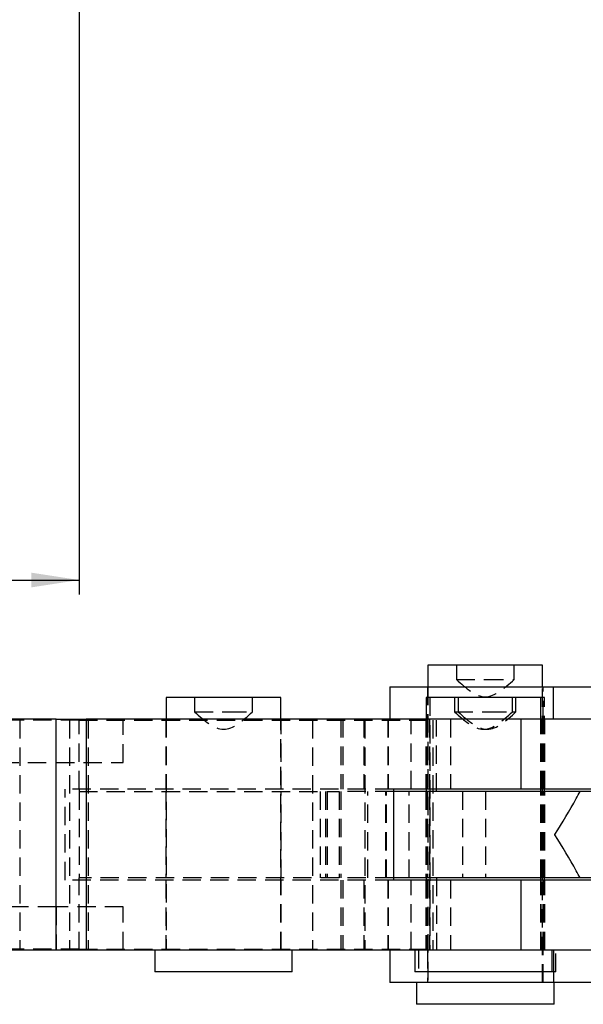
# Model space of a CAD drawing. Extents: x 35 to 398, y 5 to 289.
# Tile 2 of 10: x 123 to 162, y 8 to 76. Entities that reach past the tile are written whole.
import ezdxf

# ---------------------------------------------------------------- set-up
doc = ezdxf.new("R2010")
doc.units = 0
doc.linetypes.add('HIDDEN', pattern=[1.905, 1.27, -0.635])
doc.layers.get('0').update_dxf_attribs({"linetype": 'CONTINUOUS'})
doc.styles.add('SLDTEXTSTYLE0', font='TXT', dxfattribs={"width": 0.75})
doc.dimstyles.new('SLDDIMSTYLE0', dxfattribs={"dimtxt": 3.5, "dimasz": 3.302, "dimexe": 0, "dimexo": 0.0625, "dimgap": 0.875, "dimtad": 1, "dimdec": 3, "dimrnd": 1e-09, "dimzin": 12, "dimtxsty": 'SLDTEXTSTYLE0', "dimsah": 1, "dimcen": 0.09, "dimazin": 3, "dimtfac": 1, "dimtdec": 3, "dimtofl": 0, "dimtmove": 0, "dimatfit": 3, "dimtolj": 1, "dimtzin": 12})

# ---------------------------------------------------------------- blocks, each defined once
blk = doc.blocks.new('_D_2')
at = {"color": 179, "linetype": 'CONTINUOUS'}
for p, q in [((127.363, 168.563), (127.363, 36.223)), ((55.863, 43.223), (55.863, 36.223)), ((55.863, 37.223), (127.363, 37.223))]:
    blk.add_line(p, q, dxfattribs=at)
for points in [[(55.863, 37.223), (59.165, 36.715), (59.165, 37.731)], [(127.363, 37.223), (124.061, 37.731), (124.061, 36.715)]]:
    blk.add_solid(points, dxfattribs=at)
at = {"color": 179, "linetype": 'CONTINUOUS', "insert": (87.714, 41.735, 0.1), "char_height": 3.5, "attachment_point": 1, "style": 'SLDTEXTSTYLE0'}
blk.add_mtext('71,5', dxfattribs=at)

msp = doc.modelspace()

# ---------------------------------------------------------------- linework, layer by layer
at = {"color": 7, "linetype": 'CONTINUOUS'}
for p, q in [((151.5208, 31.3357), (151.5208, 29.8357)), ((159.4583, 31.3357), (151.5208, 31.3357)), ((159.4583, 29.8357), (159.4583, 31.3357)), ((148.8896, 29.8357), (148.8896, 27.5857)), ((148.8896, 29.8357), (160.2224, 29.8357)), ((160.2224, 27.5857), (160.2224, 29.8357)), ((160.2224, 29.8357), (173.9624, 29.8357)), ((133.3947, 29.0857), (133.3947, 27.5857)), ((141.3322, 29.0857), (133.3947, 29.0857)), ((141.3322, 27.5857), (141.3322, 29.0857)), ((151.3947, 29.0857), (151.3947, 27.5857)), ((159.3322, 29.0857), (151.3947, 29.0857)), ((159.3322, 27.5857), (159.3322, 29.0857)), ((125.7703, 27.5857), (57.3634, 27.5857)), ((125.7703, 11.5857), (125.7703, 27.5857)), ((125.7703, 27.5857), (127.8409, 27.5857)), ((127.8409, 27.5857), (127.8409, 11.5857)), ((157.9516, 27.5857), (127.8409, 27.5857)), ((157.9516, 27.5857), (157.9516, 22.7357)), ((165.3634, 27.5857), (157.9516, 27.5857)), ((157.9516, 22.7357), (149.1289, 22.7357)), ((149.1289, 22.7357), (149.1289, 16.4357)), ((162.0683, 22.5857), (149.1289, 22.5857)), ((151.3947, 22.7357), (151.3947, 22.5857)), ((165.3634, 22.7357), (157.9516, 22.7357)), ((159.3322, 22.5857), (159.3322, 22.7357)), ((159.4583, 22.5857), (159.4583, 22.7357)), ((159.5844, 22.5857), (159.5844, 22.7357)), ((169.337, 22.5857), (162.0683, 22.5857)), ((162.0683, 16.5857), (149.1289, 16.5857)), ((157.9516, 16.4357), (149.1289, 16.4357)), ((151.3947, 16.5857), (151.3947, 16.4357)), ((157.9516, 16.4357), (157.9516, 11.5857)), ((165.3634, 16.4357), (157.9516, 16.4357)), ((159.3322, 16.4357), (159.3322, 16.5857)), ((159.4583, 16.4357), (159.4583, 16.5857)), ((159.5844, 16.4357), (159.5844, 16.5857)), ((169.337, 16.5857), (162.0683, 16.5857)), ((125.7703, 11.5857), (57.3634, 11.5857)), ((127.8409, 11.5857), (125.7703, 11.5857)), ((157.9516, 11.5857), (127.8409, 11.5857)), ((132.6009, 11.5857), (132.6009, 10.0857)), ((142.1259, 10.0857), (142.1259, 11.5857)), ((148.8896, 11.5857), (148.8896, 9.3357)), ((150.6009, 11.5857), (150.6009, 10.0857)), ((165.3634, 11.5857), (157.9516, 11.5857)), ((160.1259, 10.0857), (160.1259, 11.5857)), ((160.2224, 11.5857), (160.2224, 9.3357)), ((142.1259, 10.0857), (132.6009, 10.0857)), ((160.1259, 10.0857), (150.6009, 10.0857)), ((160.2224, 9.3357), (148.8896, 9.3357)), ((150.7271, 9.3357), (150.7271, 7.8357)), ((173.9624, 9.3357), (160.2224, 9.3357)), ((160.2521, 7.8357), (160.2521, 9.3357)), ((160.2521, 7.8357), (150.7271, 7.8357))]:
    msp.add_line(p, q, dxfattribs=at)
at = {"color": 7, "linetype": 'HIDDEN'}
for p, q in [((153.4896, 31.3357), (153.4896, 30.3357)), ((157.4896, 30.3357), (157.4896, 31.3357)), ((153.4896, 30.3357), (155.4896, 30.3357)), ((155.4896, 30.3357), (157.4896, 30.3357)), ((151.4896, 29.8357), (151.4896, 27.5857)), ((151.5208, 29.8357), (151.5208, 9.3357)), ((159.4583, 22.7357), (159.4583, 29.8357)), ((159.4896, 27.5857), (159.4896, 29.8357)), ((135.3634, 29.0857), (135.3634, 28.0857)), ((139.3634, 28.0857), (139.3634, 29.0857)), ((151.6469, 29.0857), (151.6469, 11.5857)), ((153.3634, 29.0857), (153.3634, 28.0857)), ((153.6157, 29.0857), (153.6157, 28.0857)), ((157.3634, 28.0857), (157.3634, 29.0857)), ((157.6157, 28.0857), (157.6157, 29.0857)), ((159.5844, 29.0857), (159.3322, 29.0857)), ((159.5844, 22.7357), (159.5844, 29.0857)), ((135.3634, 28.0857), (137.6778, 28.0857)), ((137.6778, 28.0857), (139.3634, 28.0857)), ((153.3634, 28.0857), (155.6778, 28.0857)), ((155.6778, 28.0857), (157.3634, 28.0857)), ((157.3634, 28.0857), (157.6157, 28.0857)), ((123.2468, 27.5232), (114.1564, 27.5232)), ((123.2468, 27.5232), (123.2468, 11.6482)), ((127.3634, 27.5232), (123.2468, 27.5232)), ((125.7703, 24.5857), (125.7703, 27.5857)), ((126.7052, 27.5232), (126.7052, 11.6482)), ((127.3634, 22.7357), (127.3634, 27.5857)), ((127.3634, 27.5232), (152.1106, 27.5232)), ((127.9993, 27.5232), (127.9993, 11.6482)), ((130.4224, 24.5857), (130.4224, 27.5857)), ((133.3634, 27.5857), (133.3634, 22.7357)), ((133.3947, 27.5857), (133.3947, 11.5857)), ((141.3322, 11.5857), (141.3322, 27.5857)), ((141.3634, 22.7357), (141.3634, 27.5857)), ((143.5241, 27.5232), (143.5241, 11.6482)), ((145.4897, 27.5857), (145.4897, 22.7357)), ((145.6157, 27.5857), (145.6157, 22.7357)), ((147.0711, 27.5857), (147.0711, 22.7357)), ((147.154, 27.5232), (147.154, 11.6482)), ((148.7331, 27.5857), (148.7331, 22.7357)), ((148.7751, 27.5857), (148.7751, 22.7357)), ((150.3548, 22.7357), (150.3548, 27.5857)), ((151.3634, 27.5857), (151.3634, 22.7357)), ((151.3947, 27.5857), (151.3947, 22.7357)), ((151.4897, 27.5857), (151.4897, 22.7357)), ((151.6157, 27.5857), (151.6157, 22.7357)), ((151.8634, 27.5232), (151.8634, 11.6482)), ((152.1106, 22.5857), (152.1106, 27.5232)), ((153.0711, 27.5857), (153.0711, 22.7357)), ((159.3322, 22.7357), (159.3322, 27.5857)), ((159.3634, 22.7357), (159.3634, 27.5857)), ((159.4897, 22.7357), (159.4897, 27.5857)), ((159.6157, 22.7357), (159.6157, 27.5857)), ((62.8604, 24.5857), (125.7703, 24.5857)), ((125.7703, 24.5857), (130.4224, 24.5857)), ((149.1289, 22.7357), (126.3953, 22.7357)), ((126.3953, 16.4357), (126.3953, 22.7357)), ((127.3634, 22.7357), (127.3634, 22.5857)), ((127.3634, 22.5857), (127.3634, 16.5857)), ((127.3634, 22.5857), (145.3634, 22.5857)), ((133.3634, 22.5857), (133.3634, 16.5857)), ((141.3634, 16.5857), (141.3634, 22.5857)), ((144.0534, 22.5857), (144.0534, 16.5857)), ((144.4134, 22.5857), (144.4134, 16.5857)), ((144.5301, 22.5857), (144.5301, 16.5857)), ((149.1289, 22.5857), (145.3634, 22.5857)), ((145.3634, 22.5857), (145.3634, 16.5857)), ((145.4896, 22.5857), (145.4896, 16.5857)), ((147.3634, 16.5857), (147.3634, 22.5857)), ((148.6069, 16.5857), (148.6069, 22.5857)), ((148.6489, 16.5857), (148.6489, 22.5857)), ((150.2286, 16.5857), (150.2286, 22.5857)), ((151.3634, 22.5857), (151.3634, 16.5857)), ((151.3947, 22.5857), (151.3947, 16.5857)), ((151.4896, 22.5857), (151.4896, 16.5857)), ((151.6157, 22.5857), (151.6157, 16.5857)), ((153.9098, 22.5857), (153.9098, 16.5857)), ((155.5134, 22.5857), (155.5134, 16.5857)), ((159.3322, 16.5857), (159.3322, 22.5857)), ((159.3634, 16.5857), (159.3634, 22.5857)), ((159.4583, 16.5857), (159.4583, 22.5857)), ((159.4896, 16.5857), (159.4896, 22.5857)), ((159.5844, 16.5857), (159.5844, 22.5857)), ((159.6157, 16.5857), (159.6157, 22.5857)), ((149.1289, 16.4357), (126.3953, 16.4357)), ((145.3634, 16.5857), (127.3634, 16.5857)), ((127.3634, 16.4357), (127.3634, 16.5857)), ((127.3634, 11.5857), (127.3634, 16.4357)), ((133.3634, 16.4357), (133.3634, 11.5857)), ((141.3634, 11.5857), (141.3634, 16.4357)), ((149.1289, 16.5857), (145.3634, 16.5857)), ((145.4897, 16.4357), (145.4897, 11.5857)), ((145.6157, 16.4357), (145.6157, 11.5857)), ((147.0711, 16.4357), (147.0711, 11.5857)), ((148.7331, 16.4357), (148.7331, 11.5857)), ((148.7751, 16.4357), (148.7751, 11.5857)), ((150.3548, 11.5857), (150.3548, 16.4357)), ((151.3634, 16.4357), (151.3634, 11.5857)), ((151.3947, 16.4357), (151.3947, 11.5857)), ((151.4897, 16.4357), (151.4897, 11.5857)), ((151.6157, 16.4357), (151.6157, 11.5857)), ((152.1106, 16.5857), (152.1106, 11.6482)), ((153.0711, 16.4357), (153.0711, 11.5857)), ((159.3322, 11.5857), (159.3322, 16.4357)), ((159.3634, 11.5857), (159.3634, 16.4357)), ((159.4583, 9.3357), (159.4583, 16.4357)), ((159.4897, 11.5857), (159.4897, 16.4357)), ((159.5844, 11.5857), (159.5844, 16.4357)), ((159.6157, 11.5857), (159.6157, 16.4357)), ((125.7703, 14.5857), (62.8604, 14.5857)), ((130.4224, 14.5857), (125.7703, 14.5857)), ((125.7703, 14.5857), (125.7703, 11.5857)), ((130.4224, 11.5857), (130.4224, 14.5857)), ((123.2468, 11.6482), (114.1564, 11.6482)), ((127.3634, 11.6482), (123.2468, 11.6482)), ((127.3634, 11.6482), (152.1106, 11.6482)), ((150.8532, 11.5857), (150.8532, 10.0857)), ((151.4896, 11.5857), (151.4896, 9.3357)), ((159.4896, 9.3357), (159.4896, 11.5857)), ((160.3782, 10.0857), (160.3782, 11.5857)), ((160.3782, 10.0857), (160.1259, 10.0857))]:
    msp.add_line(p, q, dxfattribs=at)
for points in [[(153.4896, 30.3357), (154.1562, 29.7348), (155.4896, 28.5331), (156.8229, 29.7348), (157.4896, 30.3357)], [(153.3634, 28.0857), (154.0301, 27.4848), (155.3634, 26.2831), (156.6968, 27.4848), (157.3634, 28.0857)], [(153.6157, 28.0857), (154.2824, 27.4848), (155.6157, 26.2831), (156.949, 27.4848), (157.6157, 28.0857)]]:
    msp.add_open_spline(points, degree=3, knots=[0, 0, 0, 0, 0.5, 1, 1, 1, 1], dxfattribs=at)
msp.add_open_spline([(135.3634, 28.0857), (136.0301, 27.4848), (137.3634, 26.2831), (138.6968, 27.4848), (139.3634, 28.0857)], degree=3, dxfattribs=at)
at = {"color": 7, "linetype": 'CONTINUOUS'}
for points, knots in [([(160.2984, 19.5857), (160.3031, 19.5931), (160.8209, 20.414), (161.4198, 21.4097), (161.9763, 22.4188), (162.0683, 22.5857)], [0, 0, 0, 0, 0.0075734, 0.8358939, 1, 1, 1, 1]), ([(162.0683, 16.5857), (161.9763, 16.7525), (161.4198, 17.7616), (160.8209, 18.7573), (160.3031, 19.5782), (160.2984, 19.5857)], [0, 0, 0, 0, 0.1641061, 0.9924266, 1, 1, 1, 1])]:
    msp.add_open_spline(points, degree=3, knots=knots, dxfattribs=at)

# ---------------------------------------------------------------- dimensions: what is measured, and where the dimension line sits
at = {"color": 179, "linetype": 'CONTINUOUS'}
dim = msp.add_linear_dim(base=(127.3634, 37.2234), p1=(55.8634, 44.2234), p2=(127.3634, 169.5629), dimstyle='SLDDIMSTYLE0', dxfattribs=at)
dim.commit()
dim.dimension.update_dxf_attribs({"geometry": '_D_2', "text_midpoint": (93.6615, 37.2234), "dimtype": 160})

doc.saveas('drawing.dxf')
